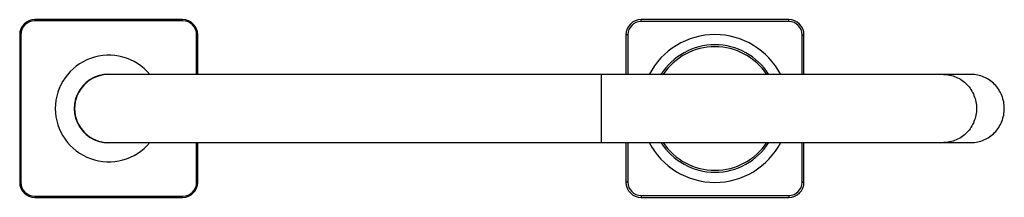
# Model space of a CAD drawing. Header units: millimetres. Extents: x -582 to 8, y -486 to 323.
# Tile 2 of 3: x -251 to 8, y -297 to -250. Entities that reach past the tile are written whole.
import ezdxf

# ---------------------------------------------------------------- set-up
doc = ezdxf.new("R2010")
doc.units = ezdxf.units.MM
doc.header["$LTSCALE"] = 23.1
doc.layers.get('0').update_dxf_attribs({"linetype": 'CONTINUOUS'})

msp = doc.modelspace()

# ---------------------------------------------------------------- linework, layer by layer
at = {"color": 9, "linetype": 'CONTINUOUS'}
for p, q in [((-247.42, -250.44), (-247.42, -250.14)), ((-208.42, -250.44), (-247.42, -250.44)), ((-208.42, -250.44), (-208.42, -250.14)), ((-87.42, -250.64), (-87.42, -250.14)), ((-48.42, -250.64), (-87.42, -250.64)), ((-48.42, -250.64), (-48.42, -250.14)), ((-251.12, -254.14), (-251.42, -254.14)), ((-251.12, -254.14), (-251.12, -293.14)), ((-204.72, -264.64), (-204.72, -254.14)), ((-204.72, -254.14), (-204.42, -254.14)), ((-90.92, -254.14), (-91.42, -254.14)), ((-90.92, -254.14), (-90.92, -264.64)), ((-44.92, -254.14), (-44.42, -254.14)), ((-44.92, -264.64), (-44.92, -254.14)), ((-97.92, -264.64), (-97.92, -282.64)), ((-204.72, -293.14), (-204.72, -282.64)), ((-90.92, -282.64), (-90.92, -293.14)), ((-44.92, -293.14), (-44.92, -282.64)), ((-251.12, -293.14), (-251.42, -293.14)), ((-204.72, -293.14), (-204.42, -293.14)), ((-90.92, -293.14), (-91.42, -293.14)), ((-44.92, -293.14), (-44.42, -293.14)), ((-247.42, -296.84), (-247.42, -297.14)), ((-247.42, -296.84), (-208.42, -296.84)), ((-208.42, -296.84), (-208.42, -297.14)), ((-87.42, -296.64), (-48.42, -296.64)), ((-87.42, -296.64), (-87.42, -297.14)), ((-48.42, -296.64), (-48.42, -297.14))]:
    msp.add_line(p, q, dxfattribs=at)
at = {"color": 7, "linetype": 'CONTINUOUS'}
for p, q in [((-208.42, -250.14), (-247.42, -250.14)), ((-48.42, -250.14), (-87.42, -250.14)), ((-251.42, -254.14), (-251.42, -293.14)), ((-204.42, -264.64), (-204.42, -254.14)), ((-91.42, -254.14), (-91.42, -264.64)), ((-44.42, -264.64), (-44.42, -254.14)), ((-227.65, -264.64), (-227.92, -264.64)), ((-174.25, -264.64), (-227.65, -264.64)), ((-160.67, -264.64), (-174.25, -264.64)), ((-147.56, -264.63), (-160.67, -264.64)), ((-137.52, -264.64), (-147.56, -264.63)), ((-122.16, -264.63), (-137.52, -264.64)), ((-118.14, -264.64), (-122.16, -264.63)), ((-109.11, -264.65), (-111.64, -264.64)), ((-106.6, -264.64), (-109.11, -264.65)), ((-99.14, -264.64), (-106.6, -264.64)), ((-80.75, -264.64), (-99.14, -264.64)), ((-0.28, -264.64), (-80.75, -264.64)), ((-227.92, -282.64), (-186.59, -282.64)), ((-204.42, -293.14), (-204.42, -282.64)), ((-186.59, -282.64), (-156.27, -282.64)), ((-156.27, -282.64), (-149, -282.64)), ((-149, -282.64), (-138.94, -282.64)), ((-138.94, -282.64), (-134.67, -282.64)), ((-134.67, -282.64), (-126.27, -282.64)), ((-126.27, -282.64), (-120.81, -282.64)), ((-120.81, -282.64), (-112.92, -282.63)), ((-112.92, -282.63), (-110.37, -282.63)), ((-110.37, -282.63), (-107.85, -282.63)), ((-107.85, -282.63), (-104.11, -282.63)), ((-104.11, -282.63), (-99.14, -282.64)), ((-99.14, -282.64), (-17.48, -282.64)), ((-91.42, -282.64), (-91.42, -293.14)), ((-44.42, -293.14), (-44.42, -282.64)), ((-17.48, -282.64), (-0.28, -282.64)), ((-247.42, -297.14), (-208.42, -297.14)), ((-87.42, -297.14), (-48.42, -297.14))]:
    msp.add_line(p, q, dxfattribs=at)
msp.add_lwpolyline([(-111.64, -264.64), (-115.51, -264.64), (-118.14, -264.64)], dxfattribs=at)
for centre, radius, start, end in [((-247.42, -254.14), 4, 90, 180), ((-208.42, -254.14), 4, 0, 90), ((-87.42, -254.14), 4, 90, 180), ((-48.42, -254.14), 4, 0, 90), ((-67.92, -273.64), 19.55, 27.412, 152.588), ((-67.92, -273.64), 16.85, 32.2855, 147.7147), ((-227.92, -273.64), 14.1, 39.6768, 320.3232), ((-67.92, -273.64), 16.35, 33.4028, 146.5975), ((-227.92, -273.64), 9.1, 81.6617, 278.3383), ((-227.92, -273.64), 9, 90.0139, 269.9822), ((-67.92, -273.64), 19.55, 207.412, 332.588), ((-67.92, -273.64), 16.85, 212.2853, 327.7145), ((-67.92, -273.64), 16.35, 213.4025, 326.5972), ((-247.42, -293.14), 4, 180, 270), ((-208.42, -293.14), 4, 270, 360), ((-87.42, -293.14), 4, 180, 270), ((-48.42, -293.14), 4, 270, 360)]:
    msp.add_arc(centre, radius, start, end, dxfattribs=at)
at = {"color": 9, "linetype": 'CONTINUOUS'}
for centre, radius, start, end in [((-247.42, -254.14), 3.7, 90, 180), ((-208.42, -254.14), 3.7, 0, 90), ((-87.42, -254.14), 3.5, 90, 180), ((-48.42, -254.14), 3.5, 0, 90), ((-247.42, -293.14), 3.7, 180, 270), ((-208.42, -293.14), 3.7, 270, 360), ((-87.42, -293.14), 3.5, 180, 270), ((-48.42, -293.14), 3.5, 270, 360)]:
    msp.add_arc(centre, radius, start, end, dxfattribs=at)
for points, knots in [([(-7.62, -264.64), (-7.04, -264.64), (-5.9, -264.75), (-4.25, -265.27), (-2.73, -266.11), (-1.4, -267.23), (-0.31, -268.61), (0.5, -270.17), (1, -271.87), (1.11, -273.05), (1.11, -273.64)], [0, 0, 0, 0, 0.123126, 0.246541, 0.370486, 0.495122, 0.6205, 0.74656, 0.87314, 1, 1, 1, 1]), ([(1.11, -273.64), (1.11, -274.22), (1, -275.4), (0.5, -277.1), (-0.31, -278.66), (-1.4, -280.04), (-2.73, -281.16), (-4.25, -282), (-5.9, -282.52), (-7.04, -282.64), (-7.62, -282.64)], [0, 0, 0, 0, 0.12686, 0.25344, 0.3795, 0.504878, 0.629514, 0.753459, 0.876874, 1, 1, 1, 1])]:
    msp.add_open_spline(points, degree=3, knots=knots, dxfattribs=at)
at = {"color": 7, "linetype": 'CONTINUOUS'}
for points, knots in [([(8.45, -273.64), (8.45, -273.05), (8.34, -271.87), (7.84, -270.17), (7.03, -268.61), (5.93, -267.23), (4.6, -266.11), (3.08, -265.27), (1.43, -264.75), (0.29, -264.64), (-0.28, -264.64)], [0, 0, 0, 0, 0.126842, 0.253406, 0.379455, 0.504829, 0.629468, 0.753424, 0.876855, 1, 1, 1, 1]), ([(-0.28, -282.64), (0.29, -282.64), (1.43, -282.52), (3.08, -282), (4.6, -281.16), (5.93, -280.04), (7.03, -278.66), (7.84, -277.1), (8.34, -275.4), (8.45, -274.22), (8.45, -273.64)], [0, 0, 0, 0, 0.123145, 0.246576, 0.370532, 0.495171, 0.620545, 0.746594, 0.873158, 1, 1, 1, 1])]:
    msp.add_open_spline(points, degree=3, knots=knots, dxfattribs=at)

doc.saveas('drawing.dxf')
